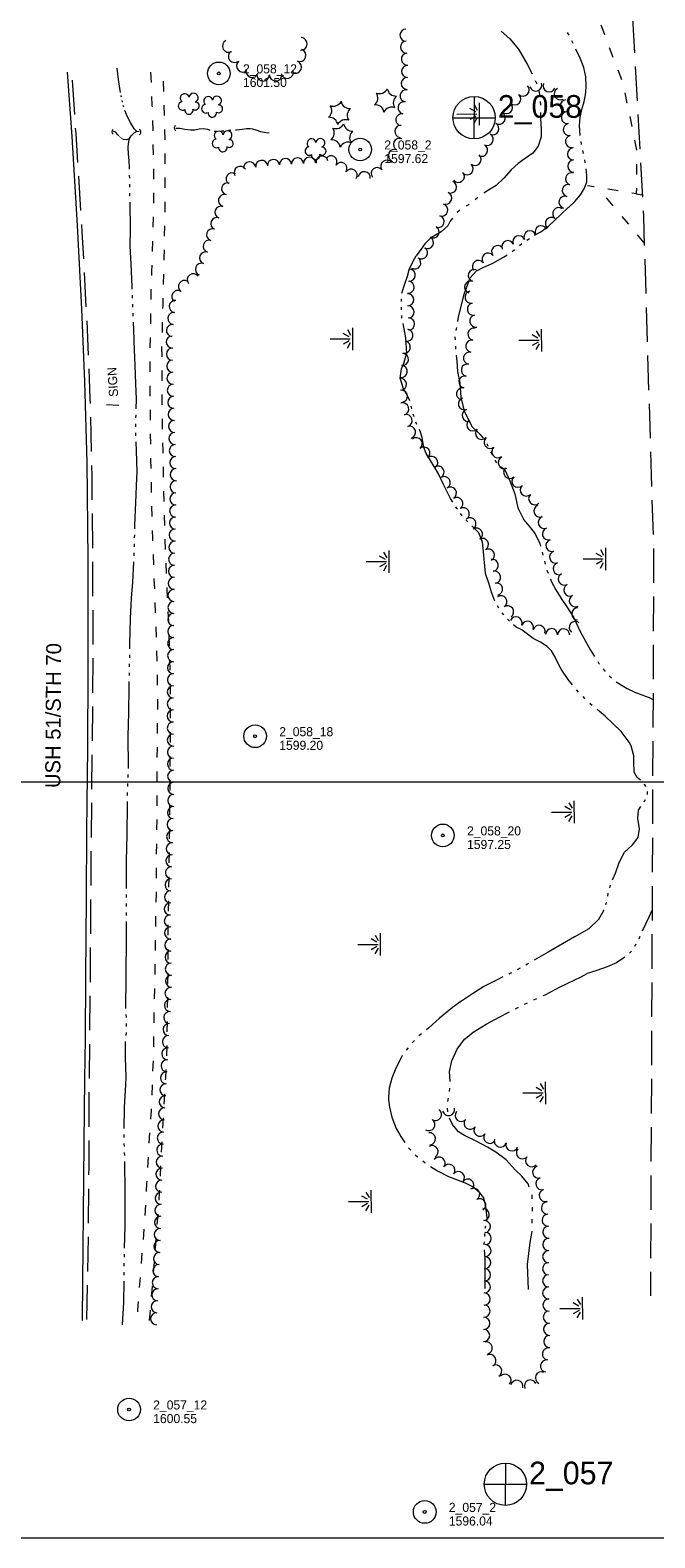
# Model space of a CAD drawing. Header units: feet. Extents: x 387869 to 389926, y 104500 to 106019.
# Tile 2 of 4: x 388586 to 388999, y 104500 to 105497. Entities that reach past the tile are written whole.
import ezdxf
from ezdxf.enums import TextEntityAlignment as Align

# ---------------------------------------------------------------- set-up
doc = ezdxf.new("R2010")
doc.units = ezdxf.units.FT
doc.header["$MEASUREMENT"] = 0
for name, pattern in [('DGN Style 3', [31.899812, 22.78558, -9.114232]), ('DGN Style 5', [15.949906, 6.835674, -9.114232]), ('DGN Style 6', [43.338173, 0.022786, -9.114232, 15.949906, -9.114232, 0.022786, -9.114232])]:
    doc.linetypes.add(name, pattern=pattern)
for name, color, linetype, lineweight in [('E_LAND_Vegetation', 21, 'Continuous', 0), ('E_MAP_GridLines', 251, 'Continuous', 0), ('E_MAP_Limits', 21, 'DGN Style 3', 0), ('E_MAP_PassPoints', 40, 'Continuous', 0), ('E_MISCPROP', 40, 'Continuous', 0), ('E_MISCPROP_Railing', 40, 'Continuous', 0), ('E_PATH_Sidewalk', 73, 'DGN Style 5', 0), ('E_RDWY', 40, 'Continuous', 13), ('E_RDWY_Gravel', 40, 'DGN Style 3', 13), ('E_RDWY_Name', 221, 'Continuous', 0), ('E_WTR', 251, 'DGN Style 6', 0)]:
    doc.layers.add(name, color=color, linetype=linetype, lineweight=lineweight)
doc.styles.add('Style-IGR_FONT_0', font='IGR_FONT_0.shx')

# ---------------------------------------------------------------- blocks, each defined once
blk = doc.blocks.new('PP')
at = {"layer": 'E_MAP_PassPoints', "color": 40, "linetype": 'Continuous', "lineweight": 0}
for radius in [7.5, 0.96]:
    blk.add_circle((0, 0), radius, dxfattribs=at)
blk = doc.blocks.new('PHOTOC')
at = {"layer": 'E_MAP_Limits', "color": 73, "linetype": 'Continuous', "lineweight": 0}
for p, q in [((0.12, 14.06), (0.06, -13.8)), ((-13.79, 0.03), (14.12, 0.01))]:
    blk.add_line(p, q, dxfattribs=at)
blk.add_circle((0.17, 0.03), 14, dxfattribs=at)
blk = doc.blocks.new('CULVRT_1')
at = {"layer": 'E_MISCPROP_Railing', "color": 40, "linetype": 'Continuous', "lineweight": 0}
blk.add_arc((10, 7.5), 12.5, 216.87932, 323.11889, dxfattribs=at)
blk = doc.blocks.new('CULVRT_2')
at = {"layer": 'E_MISCPROP_Railing', "color": 40, "linetype": 'Continuous', "lineweight": 0}
blk.add_arc((10, 7.5), 12.5, 216.88016, 323.11973, dxfattribs=at)
blk = doc.blocks.new('CULVRT_3')
at = {"layer": 'E_MISCPROP_Railing', "color": 40, "linetype": 'Continuous', "lineweight": 0}
blk.add_arc((10, 7.5), 12.5, 216.8789, 323.1184, dxfattribs=at)
blk = doc.blocks.new('MARSH')
at = {"layer": 'E_WTR', "color": 161, "linetype": 'Continuous', "lineweight": 0}
for p, q in [((0.03, 15.02), (0.03, 1.6)), ((-6.13, 3.53), (-2.44, 1.44)), ((-1.34, 2.37), (-3.54, 6.22)), ((1.46, 2.37), (3.66, 6.22)), ((6.25, 3.53), (2.56, 1.44)), ((-7.39, -0.05), (7.4, -0.05))]:
    blk.add_line(p, q, dxfattribs=at)
blk = doc.blocks.new('PINEL')
at = {"layer": 'E_LAND_Vegetation', "color": 93, "linetype": 'Continuous', "lineweight": 0}
for centre, start, end in [((-8.14, 7.32), 275.21125, 0.97616), ((-10.4, -3.39), 335.21125, 60.97616), ((2.26, 10.71), 215.21125, 300.97616), ((10.41, 3.41), 155.21126, 240.97617), ((-2.25, -10.7), 35.21126, 120.97617), ((8.15, -7.3), 95.21126, 180.97617)]:
    blk.add_arc(centre, 5.72, start, end, dxfattribs=at)
blk = doc.blocks.new('TREE')
at = {"layer": 'E_LAND_Vegetation', "color": 93, "linetype": 'Continuous', "lineweight": 0}
for centre, radius, start, end in [((-4.47, 0.2), 2.78, 78.07149, 279.08254), ((-1.47, 4.28), 2.78, 1.39448, 209.16747), ((3.57, 2.42), 2.97, 278.42359, 139.65747), ((-2.01, -4.2), 2.61, 140.77964, 358.71225), ((3.46, -3.43), 2.97, 196.07441, 79.04768)]:
    blk.add_arc(centre, radius, start, end, dxfattribs=at)
blk = doc.blocks.new('SIGN')
at = {"layer": 'E_MISCPROP', "color": 20, "linetype": 'Continuous', "lineweight": 0, "style": 'Style-IGR_FONT_0'}
blk.add_text('SIGN', height=6, rotation=359.99993, dxfattribs=at).set_placement((-9.61, -0.01), align=Align.MIDDLE_LEFT)

msp = doc.modelspace()

# ---------------------------------------------------------------- linework, layer by layer
at = {"layer": 'E_LAND_Vegetation', "color": 93, "linetype": 'Continuous', "lineweight": 0}
for centre, radius, start, end in [((388834.49, 105493.86), 3.99, 89.95822, 269.9429), ((388717.23, 105486.69), 4.16, 118.22209, 298.20677), ((388764.97, 105488.09), 4.16, 266.81156, 86.79624), ((388834.83, 105486.05), 3.99, 94.11949, 274.10416), ((388721.09, 105479.9), 4.16, 130.98844, 310.97312), ((388726.54, 105473.62), 4.16, 130.98844, 310.97312), ((388761.13, 105472.79), 4.16, 248.91926, 68.90394), ((388764.12, 105480.56), 4.16, 248.91926, 68.90394), ((388835.4, 105478.09), 3.99, 94.11949, 274.10416), ((388732.76, 105470.08), 4.16, 161.63399, 341.61866), ((388739.94, 105467.66), 4.16, 180.93827, 0.92295), ((388748.26, 105467.79), 4.16, 180.93827, 0.92295), ((388755.89, 105469.44), 4.16, 193.90391, 13.88859), ((388835.34, 105461.94), 3.99, 88.40773, 268.39241), ((388835.56, 105469.91), 3.99, 88.40773, 268.39241), ((388834.55, 105453.71), 3.99, 79.89205, 259.87673), ((388912.02, 105457.59), 4.02, 226.16711, 46.15179), ((388920.3, 105460.96), 4.02, 198.50026, 18.48494), ((388929.28, 105460.4), 4.02, 157.55643, 337.54111), ((388936.58, 105455.1), 4.02, 118.68596, 298.67064), ((388833.14, 105445.86), 3.99, 79.89205, 259.87673), ((388900.89, 105446.01), 4.02, 226.16711, 46.15179), ((388906.46, 105451.8), 4.02, 226.16711, 46.15179), ((388940.63, 105447.18), 4.02, 94.11984, 274.10452), ((388831.74, 105438), 3.99, 79.89205, 259.87673), ((388891.98, 105432), 4.02, 242.36037, 62.34505), ((388896.12, 105439.02), 4.02, 239.1264, 59.11108), ((388941.26, 105439.37), 4.02, 99.19603, 279.1807), ((388942.54, 105431.44), 4.02, 99.19603, 279.1807), ((388830.13, 105421.61), 3.99, 65.41329, 245.39797), ((388831.03, 105430.24), 3.99, 84.98763, 264.97231), ((388888.25, 105424.89), 4.02, 242.36037, 62.34505), ((388943.94, 105423.6), 4.02, 100.91116, 280.89584), ((388826.81, 105414.36), 3.99, 65.41329, 245.39797), ((388884.53, 105417.77), 4.02, 242.36037, 62.34505), ((388945.34, 105415.35), 4.02, 91.45461, 271.43929), ((388724.76, 105403.18), 3.99, 30.6819, 210.66658), ((388731.08, 105406.16), 3.99, 6.9109, 186.89558), ((388739, 105407.12), 3.99, 6.9109, 186.89558), ((388746.85, 105407.74), 3.99, 4.11876, 184.10344), ((388754.81, 105408.31), 3.99, 4.11876, 184.10344), ((388762.74, 105408.82), 3.99, 3.23849, 183.22317), ((388770.71, 105409.27), 3.99, 3.23849, 183.22317), ((388778.88, 105410.02), 3.99, 9.82789, 189.81256), ((388784.9, 105410.15), 3.99, 326.24448, 146.22916), ((388791.53, 105405.72), 3.99, 326.24448, 146.22916), ((388798.16, 105401.29), 3.99, 326.24448, 146.22916), ((388815.43, 105402.34), 3.99, 37.52788, 217.51256), ((388821.76, 105407.2), 3.99, 37.52788, 217.51256), ((388874.95, 105405.58), 4.02, 229.11637, 49.10105), ((388880.2, 105411.65), 4.02, 229.11637, 49.10105), ((388945.54, 105407.32), 4.02, 91.45461, 271.43929), ((388716.47, 105392.25), 3.99, 74.41116, 254.39583), ((388719.42, 105398.81), 3.99, 55.82749, 235.81217), ((388806.87, 105399.65), 3.99, 352.52788, 172.51256), ((388863.91, 105393.46), 4.02, 247.04881, 67.03349), ((388869.09, 105400.54), 4.02, 220.72529, 40.70997), ((388941.92, 105391.14), 4.02, 74.2457, 254.23038), ((388944.1, 105398.87), 4.02, 74.2457, 254.23038), ((388714.32, 105384.56), 3.99, 74.41116, 254.39583), ((388860.78, 105386.07), 4.02, 247.04881, 67.03349), ((388939.73, 105383.41), 4.02, 74.2457, 254.23038), ((388712.05, 105376.72), 3.99, 69.27756, 249.26224), ((388858.15, 105378.27), 4.02, 252.66944, 72.65412), ((388935.53, 105375.83), 4.02, 53.61613, 233.60081), ((388706.49, 105361.94), 3.99, 73.68488, 253.66956), ((388709.23, 105369.26), 3.99, 69.27756, 249.26224), ((388852.48, 105363.75), 4.02, 241.58427, 61.56895), ((388855.75, 105370.6), 4.02, 252.66944, 72.65412), ((388923.89, 105363.83), 4.02, 24.55271, 204.53738), ((388930.77, 105369.37), 4.02, 53.61613, 233.60081), ((388704.25, 105354.28), 3.99, 73.68488, 253.66956), ((388848.65, 105356.69), 4.02, 241.58427, 61.56895), ((388901.85, 105354.01), 4.02, 23.55945, 203.54413), ((388909.21, 105357.22), 4.02, 23.55945, 203.54413), ((388916.59, 105360.49), 4.02, 24.55271, 204.53738), ((388701.86, 105346.52), 3.99, 69.67759, 249.66227), ((388840.26, 105343.24), 4.02, 236.49321, 56.47789), ((388844.69, 105349.93), 4.02, 236.49321, 56.47789), ((388888.8, 105345.8), 4.02, 37.80995, 217.79463), ((388895.14, 105350.73), 4.02, 37.80995, 217.79463), ((388693.68, 105332.06), 3.99, 37.08487, 217.06954), ((388699.09, 105339.04), 3.99, 69.67759, 249.66227), ((388836.67, 105335.17), 4.02, 264.29984, 84.28451), ((388879.73, 105334.94), 4.02, 72.14237, 252.12705), ((388882.45, 105340.88), 4.02, 37.80995, 217.79463), ((388687.85, 105327.7), 3.99, 56.37249, 236.35716), ((388835.87, 105327.17), 4.02, 264.29984, 84.28451), ((388877.26, 105327.29), 4.02, 72.14237, 252.12705), ((388681.75, 105314.46), 3.99, 83.45944, 263.44411), ((388683.43, 105321.06), 3.99, 56.37249, 236.35716), ((388835.64, 105318.88), 4.02, 271.97005, 91.95473), ((388877.49, 105320.54), 4.02, 101.07364, 281.05832), ((388879.05, 105312.68), 4.02, 101.42114, 281.40582), ((388680.84, 105306.53), 3.99, 83.45944, 263.44411), ((388835.91, 105310.86), 4.02, 271.97005, 91.95473), ((388836.19, 105302.83), 4.02, 271.97005, 91.95473), ((388880.63, 105304.81), 4.02, 101.42114, 281.40582), ((388679.93, 105298.6), 3.99, 83.45944, 263.44411), ((388834.99, 105295.42), 4.02, 258.50784, 78.49252), ((388879.46, 105296.11), 4.02, 79.68285, 259.66753), ((388679.81, 105290.92), 3.99, 91.15776, 271.14243), ((388679.97, 105282.94), 3.99, 91.15776, 271.14243), ((388833.39, 105287.56), 4.02, 258.50784, 78.49252), ((388878.02, 105288.21), 4.02, 79.68285, 259.66753), ((388680.13, 105274.97), 3.99, 91.15776, 271.14243), ((388831.35, 105271.42), 4.02, 264.65632, 84.641), ((388832.1, 105279.41), 4.02, 264.65632, 84.641), ((388875.09, 105272.39), 4.02, 78.67321, 258.65789), ((388876.58, 105280.31), 4.02, 79.68285, 259.66753), ((388680.29, 105266.99), 3.99, 91.15776, 271.14243), ((388830.79, 105263.04), 4.02, 275.04318, 95.02786), ((388873.51, 105264.51), 4.02, 78.67321, 258.65789), ((388680.53, 105259.04), 3.99, 91.91634, 271.90101), ((388831.49, 105255.04), 4.02, 275.04318, 95.02786), ((388871.93, 105256.64), 4.02, 78.67321, 258.65789), ((388680.8, 105251.07), 3.99, 91.91634, 271.90101), ((388681.06, 105243.09), 3.99, 91.91634, 271.90101), ((388832.3, 105246.64), 4.02, 286.34342, 106.3281), ((388873.14, 105250.05), 4.02, 108.94415, 288.92883), ((388875.74, 105242.46), 4.02, 108.94415, 288.92883), ((388681.33, 105235.12), 3.99, 91.91634, 271.90101), ((388834.56, 105238.93), 4.02, 286.34342, 106.3281), ((388878.74, 105236.23), 4.02, 135.12929, 315.11397), ((388681.59, 105227.14), 3.99, 91.91634, 271.90101), ((388836.82, 105231.23), 4.02, 286.34342, 106.3281), ((388841.25, 105223.66), 4.02, 309.49914, 129.48381), ((388884.43, 105230.56), 4.02, 135.12929, 315.11397), ((388890.13, 105224.61), 4.02, 129.10881, 309.09349), ((388681.86, 105219.17), 3.99, 91.91634, 271.90101), ((388846.36, 105217.46), 4.02, 309.49914, 129.48381), ((388895.2, 105218.38), 4.02, 129.10881, 309.09349), ((388682.12, 105211.2), 3.99, 91.91634, 271.90101), ((388682.39, 105203.22), 3.99, 91.91634, 271.90101), ((388851.46, 105211.26), 4.02, 309.49914, 129.48381), ((388855.73, 105204.88), 4.02, 300.42073, 120.40541), ((388899.58, 105211.09), 4.02, 114.49485, 294.47953), ((388903.14, 105204.74), 4.02, 132.77734, 312.76202), ((388682.35, 105195.14), 3.99, 88.88617, 268.87085), ((388859.8, 105197.96), 4.02, 300.42073, 120.40541), ((388908.6, 105198.85), 4.02, 132.77734, 312.76202), ((388914.11, 105193.07), 4.02, 133.92541, 313.91009), ((388682.19, 105187.16), 3.99, 88.88617, 268.87085), ((388863.86, 105191.03), 4.02, 300.42073, 120.40541), ((388868.07, 105184.09), 4.02, 302.95521, 122.93989), ((388919.68, 105187.28), 4.02, 133.92541, 313.91009), ((388682.04, 105179.18), 3.99, 88.88617, 268.87085), ((388872.44, 105177.35), 4.02, 302.95521, 122.93989), ((388923.19, 105179.19), 4.02, 110.158, 290.14268), ((388681.73, 105163.23), 3.99, 88.88617, 268.87085), ((388681.88, 105171.2), 3.99, 88.88617, 268.87085), ((388876.81, 105170.61), 4.02, 302.95521, 122.93989), ((388881.18, 105163.87), 4.02, 302.95521, 122.93989), ((388925.95, 105171.65), 4.02, 110.158, 290.14268), ((388928.73, 105164.01), 4.02, 107.42806, 287.41273), ((388681.57, 105155.25), 3.99, 88.88617, 268.87085), ((388885.09, 105157.02), 4.02, 299.23257, 119.21725), ((388931.13, 105156.34), 4.02, 107.42806, 287.41273), ((388681.41, 105147.27), 3.99, 88.88617, 268.87085), ((388889.01, 105150.01), 4.02, 299.23257, 119.21725), ((388891.57, 105143.24), 4.02, 280.38811, 100.37279), ((388933.54, 105148.68), 4.02, 107.42806, 287.41273), ((388681.26, 105139.3), 3.99, 88.88617, 268.87085), ((388893.01, 105135.34), 4.02, 280.38811, 100.37279), ((388935.94, 105141.02), 4.02, 107.42806, 287.41273), ((388939.24, 105134.11), 4.02, 117.15998, 297.14465), ((388680.98, 105123.37), 3.99, 89.60469, 269.58936), ((388681.1, 105131.32), 3.99, 88.88617, 268.87085), ((388894.46, 105127.44), 4.02, 280.38811, 100.37279), ((388942.9, 105126.96), 4.02, 117.15998, 297.14465), ((388680.92, 105115.39), 3.99, 89.60469, 269.58936), ((388897.28, 105119.17), 4.02, 304.07525, 124.05993), ((388901.78, 105112.52), 4.02, 304.07525, 124.05993), ((388946.57, 105119.82), 4.02, 117.15998, 297.14465), ((388680.87, 105107.41), 3.99, 89.60469, 269.58936), ((388907.33, 105105.18), 4.02, 338.70836, 158.69304), ((388914.81, 105102.27), 4.02, 338.70836, 158.69304), ((388946.5, 105102.18), 4.02, 50.6709, 230.65558), ((388948.15, 105111.13), 4.02, 88.54656, 268.53124), ((388680.81, 105099.43), 3.99, 89.60469, 269.58936), ((388922.52, 105099.57), 4.02, 342.57922, 162.5639), ((388930.81, 105097.35), 4.02, 358.67556, 178.66024), ((388938.84, 105097.17), 4.02, 358.67556, 178.66024), ((388680.7, 105083.48), 3.99, 89.60469, 269.58936), ((388680.75, 105091.45), 3.99, 89.60469, 269.58936), ((388680.64, 105075.5), 3.99, 89.60469, 269.58936), ((388680.59, 105067.52), 3.99, 89.60469, 269.58936), ((388680.53, 105059.54), 3.99, 89.60469, 269.58936), ((388680.42, 105043.58), 3.99, 89.60469, 269.58936), ((388680.47, 105051.56), 3.99, 89.60469, 269.58936), ((388680.47, 105035.64), 3.99, 90.49055, 270.47523), ((388680.54, 105027.66), 3.99, 90.49055, 270.47523), ((388680.61, 105019.68), 3.99, 90.49055, 270.47523), ((388680.67, 105011.7), 3.99, 90.49055, 270.47523), ((388680.74, 105003.73), 3.99, 90.49055, 270.47523), ((388680.81, 104995.75), 3.99, 90.49055, 270.47523), ((388680.88, 104987.77), 3.99, 90.49055, 270.47523), ((388680.65, 104979.71), 3.99, 88.04174, 268.02642), ((388680.1, 104963.76), 3.99, 88.04174, 268.02642), ((388680.37, 104971.73), 3.99, 88.04174, 268.02642), ((388679.83, 104955.78), 3.99, 88.04174, 268.02642), ((388679.55, 104947.81), 3.99, 88.04174, 268.02642), ((388679.28, 104939.84), 3.99, 88.04174, 268.02642), ((388678.73, 104923.89), 3.99, 88.04174, 268.02642), ((388679.01, 104931.86), 3.99, 88.04174, 268.02642), ((388678.46, 104915.91), 3.99, 88.04174, 268.02642), ((388678.53, 104908.05), 3.99, 91.15716, 271.14183), ((388678.69, 104900.07), 3.99, 91.15716, 271.14183), ((388678.85, 104892.1), 3.99, 91.15716, 271.14183), ((388679.01, 104884.12), 3.99, 91.15716, 271.14183), ((388679.17, 104876.14), 3.99, 91.15716, 271.14183), ((388679.33, 104868.17), 3.99, 91.15716, 271.14183), ((388678.99, 104860.04), 3.99, 86.89431, 266.87899), ((388678.13, 104844.11), 3.99, 86.89431, 266.87899), ((388678.56, 104852.08), 3.99, 86.89431, 266.87899), ((388677.69, 104836.14), 3.99, 86.89431, 266.87899), ((388677.26, 104828.18), 3.99, 86.89431, 266.87899), ((388676.83, 104820.21), 3.99, 86.89431, 266.87899), ((388675.97, 104804.28), 3.99, 87.06391, 267.04859), ((388676.39, 104812.24), 3.99, 86.89431, 266.87899), ((388675.56, 104796.31), 3.99, 87.06391, 267.04859), ((388675.15, 104788.35), 3.99, 87.06391, 267.04859), ((388674.74, 104780.38), 3.99, 87.06391, 267.04859), ((388853.96, 104779.95), 4.01, 236.54987, 56.53455), ((388862.63, 104783.27), 4.01, 194.42151, 14.40619), ((388870.99, 104779.31), 4.01, 139.12145, 319.10613), ((388673.92, 104764.44), 3.99, 87.06391, 267.04859), ((388674.33, 104772.41), 3.99, 87.06391, 267.04859), ((388849.54, 104773.27), 4.01, 236.54987, 56.53455), ((388849.97, 104763.94), 4.01, 276.3601, 96.34478), ((388876.94, 104774.22), 4.01, 144.31119, 324.29587), ((388883.45, 104769.55), 4.01, 144.31119, 324.29587), ((388889.96, 104764.87), 4.01, 144.31119, 324.29587), ((388673.51, 104756.47), 3.99, 87.06391, 267.04859), ((388851.79, 104755.42), 4.01, 298.42574, 118.41042), ((388896.94, 104762.46), 4.01, 161.28536, 341.27004), ((388904.53, 104759.89), 4.01, 161.28536, 341.27004), ((388911.54, 104754.68), 4.01, 139.11787, 319.10255), ((388673.2, 104748.55), 3.99, 88.36183, 268.34651), ((388856.41, 104747.86), 4.01, 323.51807, 143.50275), ((388862.86, 104743.1), 4.01, 323.51807, 143.50275), ((388917.6, 104749.43), 4.01, 139.11787, 319.10255), ((388672.97, 104740.57), 3.99, 88.36183, 268.34651), ((388869.17, 104738.27), 4.01, 321.60805, 141.59273), ((388875.45, 104733.29), 4.01, 321.60805, 141.59273), ((388922.28, 104741.88), 4.01, 105.80975, 285.79442), ((388924.46, 104734.17), 4.01, 105.80975, 285.79442), ((388672.51, 104724.62), 3.99, 88.36183, 268.34651), ((388672.74, 104732.6), 3.99, 88.36183, 268.34651), ((388879.29, 104727.25), 4.01, 299.96396, 119.94863), ((388926.64, 104726.45), 4.01, 105.80975, 285.79442), ((388672.28, 104716.65), 3.99, 88.36183, 268.34651), ((388883.3, 104720.3), 4.01, 299.96396, 119.94863), ((388885.64, 104713.79), 4.01, 274.97117, 94.95584), ((388928.06, 104718.15), 4.01, 93.38344, 273.36811), ((388672.05, 104708.67), 3.99, 88.36183, 268.34651), ((388886.33, 104705.8), 4.01, 274.97117, 94.95584), ((388928.53, 104710.15), 4.01, 93.38344, 273.36811), ((388671.83, 104700.7), 3.99, 88.36183, 268.34651), ((388886.91, 104698.03), 4.01, 268.92541, 88.91009), ((388929, 104702.14), 4.01, 93.38344, 273.36811), ((388929, 104693.98), 4.01, 89.35459, 269.33927), ((388671.37, 104684.75), 3.99, 88.36183, 268.34651), ((388671.6, 104692.72), 3.99, 88.36183, 268.34651), ((388886.75, 104690.02), 4.01, 268.92541, 88.91009), ((388928.91, 104685.97), 4.01, 89.35459, 269.33927), ((388670.99, 104676.74), 3.99, 87.29643, 267.28111), ((388886.47, 104673.98), 4.01, 269.14861, 89.13329), ((388886.6, 104682), 4.01, 268.92541, 88.91009), ((388928.87, 104677.98), 4.01, 90.25364, 270.23832), ((388670.61, 104668.77), 3.99, 87.29643, 267.28111), ((388886.35, 104665.96), 4.01, 269.14861, 89.13329), ((388928.9, 104669.97), 4.01, 90.25364, 270.23832), ((388670.24, 104660.8), 3.99, 87.29643, 267.28111), ((388886.23, 104657.95), 4.01, 269.14861, 89.13329), ((388928.94, 104661.95), 4.01, 90.25364, 270.23832), ((388929.13, 104653.99), 4.01, 91.62928, 271.61396), ((388669.48, 104644.86), 3.99, 87.29643, 267.28111), ((388669.86, 104652.83), 3.99, 87.29643, 267.28111), ((388886.11, 104649.93), 4.01, 269.14861, 89.13329), ((388929.34, 104645.95), 4.01, 91.06594, 271.05061), ((388885.87, 104633.9), 4.01, 269.14861, 89.13329), ((388885.99, 104641.92), 4.01, 269.14861, 89.13329), ((388929.49, 104637.94), 4.01, 91.06594, 271.05061), ((388887.66, 104625.59), 4.01, 282.70493, 102.68961), ((388929.64, 104629.93), 4.01, 91.06594, 271.05061), ((388890, 104617.34), 4.01, 299.39583, 119.38051), ((388927.47, 104613.7), 4.01, 80.8796, 260.86428), ((388928.74, 104621.61), 4.01, 80.8796, 260.86428), ((388893.94, 104610.35), 4.01, 299.39583, 119.38051), ((388900.04, 104604.21), 4.01, 319.11984, 139.10452), ((388924.11, 104605.82), 4.01, 65.37668, 245.36136), ((388907.88, 104600.24), 4.01, 346.76643, 166.7511), ((388916.84, 104600.4), 4.01, 24.25336, 204.23804)]:
    msp.add_arc(centre, radius, start, end, dxfattribs=at)
at = {"layer": 'E_MAP_GridLines', "color": 161, "linetype": 'Continuous', "lineweight": 0}
for p, q in [((388000, 105000), (389500, 105000)), ((388000, 104500), (389500, 104500))]:
    msp.add_line(p, q, dxfattribs=at)
at = {"layer": 'E_MAP_Limits', "color": 73, "linetype": 'DGN Style 3', "lineweight": 0, "flags": 128}
msp.add_lwpolyline([(388984.39, 105505.03), (388991.61, 105374.06), (388998.37, 105150.48), (388996.22, 104660.02)], dxfattribs=at)
at = {"layer": 'E_MISCPROP', "color": 20, "linetype": 'Continuous', "lineweight": 0}
msp.add_line((388636.34, 105249.55), (388644.52, 105249.11), dxfattribs=at)
at = {"layer": 'E_PATH_Sidewalk', "color": 51, "linetype": 'DGN Style 5', "lineweight": 0, "flags": 128}
for points in [[(388963.39, 105500.74), (388978.2, 105461.33), (388987.13, 105418.08), (388986.9, 105388.96), (388954.67, 105394.24)], [(388665.47, 105469.35), (388666.38, 105447.56), (388666.96, 105428.04), (388667.31, 105406.57), (388667.38, 105380.94), (388666.85, 105362.62), (388666.09, 105337.7), (388665.58, 105320.86), (388665.36, 105304.99), (388664.96, 105282.07), (388665.02, 105262.35), (388665.17, 105240.79), (388665.46, 105213.28), (388666.04, 105186.41), (388666.69, 105161.35), (388667.73, 105134.31), (388668.71, 105109.23), (388669.36, 105090.5), (388669.85, 105073.98), (388670.03, 105051.39), (388669.74, 105028.65), (388669.68, 105005.96), (388669.61, 104978.43), (388669.23, 104949.92), (388669.11, 104925.84), (388668.55, 104897.61), (388668.27, 104872.9), (388667.71, 104847.54), (388667.25, 104820.23), (388666.59, 104801.94), (388665.81, 104782.61), (388664.23, 104759.4), (388662.81, 104734.57), (388661.25, 104706.51), (388658.73, 104675.31), (388656.8, 104650.6), (388656.09, 104642.63)], [(388664.72, 104643.75), (388666.47, 104663.62), (388668.48, 104687.06), (388671.42, 104728.57), (388672.63, 104754.01), (388675.52, 104804.06), (388676.43, 104826.31), (388676.73, 104850.12), (388677.08, 104878.42), (388677.21, 104908.09), (388678.01, 104954.09), (388678.43, 104998), (388678.6, 105030.48), (388678.55, 105064.33), (388677.78, 105098.5), (388676.5, 105127.79), (388675.36, 105153.26), (388674.38, 105185.28), (388673.7, 105219.38), (388673.13, 105253.52), (388673.01, 105287.87), (388673.73, 105314.87), (388674.47, 105346.44), (388675.22, 105382.24), (388675.2, 105410.59), (388674.97, 105432.6), (388674.3, 105456.14), (388673.67, 105470.06)], [(388992.14, 105356.59), (388961.39, 105393.14)], [(388986.9, 105388.96), (388990.83, 105388.3)]]:
    msp.add_lwpolyline(points, dxfattribs=at)
at = {"layer": 'E_RDWY', "color": 21, "linetype": 'Continuous', "lineweight": 13, "flags": 128}
msp.add_lwpolyline([(388610.34, 105469.36), (388613.28, 105426.94), (388616.92, 105368.07), (388619.66, 105312.88), (388621.75, 105264.52), (388623.28, 105211.33), (388623.95, 105146.9), (388624.01, 105073.99), (388623.66, 105022.48), (388623.17, 104967.53), (388622.84, 104923.17), (388622.41, 104871.11), (388622.1, 104830.06), (388621.82, 104803.5), (388621.37, 104760.73), (388620.9, 104714.55), (388620.45, 104669.49), (388620.09, 104643.8)], dxfattribs=at)
at = {"layer": 'E_RDWY_Gravel', "color": 21, "linetype": 'DGN Style 3', "lineweight": 13, "flags": 128}
msp.add_lwpolyline([(388623.34, 104644.32), (388624.22, 104687.6), (388624.75, 104744.95), (388624.96, 104805.22), (388625.67, 104874.12), (388626.16, 104943.12), (388626.56, 104993.95), (388627.32, 105056.92), (388627.48, 105095.66), (388627.18, 105154.08), (388626.78, 105202.76), (388625.59, 105253.53), (388623.36, 105305.99), (388620.23, 105363.72), (388616.13, 105428.91), (388613.37, 105469.52)], dxfattribs=at)
at = {"layer": 'E_WTR', "color": 161, "linetype": 'Continuous', "lineweight": 0, "flags": 128}
for points in [[(388897.49, 105496.57), (388903.15, 105491.45), (388909.01, 105484.66), (388914.78, 105474.8), (388917.94, 105468.33)], [(388942.41, 105493.8), (388941.4, 105495.57)], [(388945.2, 105488.39), (388944.34, 105490.23)], [(388953.46, 105456.51), (388953.63, 105460.34), (388953.59, 105466.24), (388952.22, 105472.58), (388949.7, 105478.77), (388946.91, 105484.7)], [(388645.57, 105456.08), (388644.84, 105460.27), (388644.22, 105464.6), (388643.42, 105472.14)], [(388920.08, 105463.96), (388921.15, 105461.78)], [(388922.43, 105457.14), (388922.84, 105454.75)], [(388949.7, 105427.5), (388949.38, 105434.1), (388949.84, 105439.51), (388950.76, 105444.79), (388952.31, 105449.96), (388953.37, 105454.41), (388953.46, 105456.51)], [(388646.17, 105452.78), (388646, 105453.64), (388645.96, 105453.88)], [(388646.85, 105449.5), (388646.62, 105450.6)], [(388647.69, 105446.27), (388647.37, 105447.34)], [(388923.32, 105449.92), (388923.44, 105447.5)], [(388656.33, 105430.19), (388654.68, 105432.04), (388652.16, 105436.02), (388650.1, 105439.93), (388648.35, 105444.15)], [(388923.49, 105442.64), (388923.5, 105438.84), (388923.92, 105431.97), (388923.91, 105426.68), (388922.06, 105420.41), (388918.49, 105415.78), (388913.43, 105412.42), (388912.79, 105411.95)], [(388644.37, 105427.29), (388643.79, 105427.87), (388642.43, 105429.44), (388641.72, 105429.86), (388640.76, 105430.15)], [(388645.08, 105426.62), (388644.85, 105426.8), (388644.83, 105426.83)], [(388645.83, 105425.99), (388645.58, 105426.2)], [(388646.63, 105425.44), (388646.33, 105425.59)], [(388651.65, 105425.54), (388649.85, 105424.66), (388647.59, 105424.97), (388647.21, 105425.16)], [(388651.58, 105405.27), (388651.57, 105406.47), (388651.32, 105410.77), (388650.87, 105415.47), (388650.69, 105419.52), (388650.8, 105422.34), (388651.61, 105425.47), (388652.67, 105427.37), (388654.62, 105429.22), (388656.22, 105430.17), (388657.86, 105430.5)], [(388682.29, 105432.41), (388684.84, 105432.44), (388688.22, 105431.79), (388691.85, 105431.17), (388694.86, 105431.33), (388697.73, 105431.9), (388700.52, 105432.26), (388703.16, 105431.67), (388704.61, 105431.16)], [(388707.65, 105430.45), (388708.25, 105430.37), (388709.2, 105430.4)], [(388712.33, 105430.52), (388713.88, 105430.66)], [(388717, 105430.98), (388718.55, 105431.15)], [(388721.67, 105431.31), (388722.44, 105431.34), (388726.11, 105431.71), (388728.9, 105432.06), (388731.33, 105432.24), (388733.01, 105432.05), (388735.14, 105431.37), (388738.19, 105430.23), (388742.04, 105429.52), (388743.88, 105429.19)], [(388950.69, 105421.49), (388950.36, 105423.49)], [(388951.92, 105415.52), (388951.5, 105417.51)], [(388912.79, 105411.95), (388908.7, 105408.94), (388904.09, 105404.77), (388899.19, 105399.28), (388894.09, 105394.54), (388889.18, 105391.35), (388885.96, 105389.41)], [(388942.28, 105380.19), (388946.31, 105383.95), (388949.99, 105388.36), (388952.58, 105392.76), (388954.21, 105396.87), (388954.13, 105401.08), (388953.71, 105405.53)], [(388953.15, 105409.55), (388952.74, 105411.54)], [(388651.63, 105399.32), (388651.61, 105401.3)], [(388651.71, 105393.37), (388651.67, 105395.35)], [(388651.82, 105387.42), (388651.78, 105389.4)], [(388882.1, 105386.48), (388880.57, 105385.21), (388880.22, 105384.95)], [(388652.05, 105354.69), (388652.09, 105365.23), (388651.88, 105383.45)], [(388870.15, 105378.22), (388868.4, 105376.53)], [(388876.35, 105382.01), (388875.77, 105381.57), (388874.28, 105380.73)], [(388919.61, 105361.54), (388923.67, 105363.92), (388928.7, 105367.58), (388932.72, 105371.39), (388937.18, 105375.47), (388941.86, 105379.8), (388942.28, 105380.19)], [(388865.21, 105372.91), (388863.81, 105370.81), (388862.11, 105367.78), (388857.8, 105363.71), (388854.12, 105361.53), (388850.65, 105359.67), (388846.93, 105355.95), (388844.22, 105352.07), (388841.13, 105348.01)], [(388909.51, 105354.76), (388911.07, 105356.05)], [(388914.41, 105358.36), (388916.14, 105359.43)], [(388653.39, 105325.96), (388653.34, 105327.54), (388652.73, 105342.64), (388652.05, 105354.25), (388652.05, 105354.69)], [(388831.73, 105323.21), (388833.72, 105329.53), (388835.43, 105334.56), (388836.9, 105339.66), (388840.4, 105346.5), (388841.13, 105348.01)], [(388876.72, 105333.16), (388881.21, 105337.93), (388885.56, 105340.24), (388891.95, 105343.15), (388899.12, 105346.97), (388901.47, 105348.56)], [(388904.8, 105350.89), (388906.37, 105352.18)], [(388876.72, 105333.16), (388872.66, 105322.28), (388869.05, 105307.53), (388868.55, 105304.57)], [(388653.57, 105320.01), (388653.51, 105321.99)], [(388653.76, 105314.06), (388653.73, 105314.92), (388653.69, 105316.04)], [(388831.55, 105317.72), (388831.57, 105319.55)], [(388653.98, 105308.12), (388653.91, 105310.1)], [(388831.59, 105312.22), (388831.52, 105313.19), (388831.52, 105314.05)], [(388831.83, 105306.72), (388831.77, 105308.55)], [(388655.3, 105275.41), (388654.89, 105285.75), (388654.32, 105298.77), (388654.12, 105304.15)], [(388832.99, 105277), (388833.55, 105278.44), (388835.02, 105283.61), (388834.29, 105293.76), (388832.71, 105303.15)], [(388867.86, 105300.52), (388867.52, 105298.49)], [(388866.91, 105294.44), (388867.03, 105292.38)], [(388867.25, 105288.28), (388867.36, 105286.23)], [(388655.97, 105246.67), (388656.15, 105253.05), (388655.77, 105263.28), (388655.3, 105275.41)], [(388837.02, 105252.06), (388835.38, 105255.25), (388832.88, 105260.06), (388830.69, 105267.11), (388831.55, 105273.31), (388832.99, 105277)], [(388867.76, 105282.14), (388868.17, 105278.17), (388868.58, 105271.37), (388870.04, 105263.88), (388870.89, 105254.2), (388871.26, 105252.6)], [(388838.34, 105246.73), (388837.94, 105248.52)], [(388871.26, 105252.6), (388872.98, 105245.3), (388878.26, 105234.87), (388883.29, 105230.01), (388885.67, 105227.29)], [(388655.63, 105234.77), (388655.69, 105236.75)], [(388655.8, 105240.72), (388655.85, 105242.7)], [(388839.81, 105241.43), (388839.31, 105243.19)], [(388841.77, 105236.31), (388840.94, 105237.94)], [(388655.79, 105228.82), (388655.73, 105230.8)], [(388853.08, 105208.59), (388850.63, 105212.63), (388847.93, 105217.19), (388846.19, 105221.06), (388845.17, 105227.81), (388843.95, 105232.02), (388843.43, 105233.03)], [(388656.13, 105196.11), (388656.52, 105205.14), (388656.1, 105218.91), (388655.91, 105224.86)], [(388887.93, 105223.91), (388888.76, 105222.03)], [(388890.46, 105218.29), (388891.43, 105216.48)], [(388865.45, 105185.06), (388863.96, 105187.36), (388859.55, 105196.32), (388856.03, 105203.74), (388853.08, 105208.59)], [(388893.37, 105212.86), (388894.34, 105211.04)], [(388897.48, 105208.4), (388899.86, 105206.43), (388903.3, 105199.16), (388906.45, 105190.49), (388908.56, 105181.29)], [(388655.06, 105167.37), (388655.12, 105169.6), (388655.85, 105189.79), (388656.13, 105196.11)], [(388868.47, 105180.45), (388868.18, 105180.84), (388867.44, 105181.98)], [(388871.75, 105176.03), (388870.66, 105177.51)], [(388908.56, 105181.29), (388908.58, 105181.21), (388912.44, 105173.35), (388916.81, 105168.07), (388920.08, 105164.16), (388923.15, 105157.71), (388923.61, 105155.9)], [(388875.44, 105171.97), (388874.11, 105173.24)], [(388886.38, 105145.19), (388886.16, 105147.31), (388885.81, 105152.19), (388885.2, 105158.51), (388882.62, 105164.62), (388879.04, 105168.5), (388878.08, 105169.42)], [(388654.73, 105155.47), (388654.78, 105157.45)], [(388654.89, 105161.42), (388654.95, 105163.4)], [(388654.55, 105149.52), (388654.59, 105150.2), (388654.62, 105151.5)], [(388924.62, 105151.92), (388925.12, 105149.93)], [(388926.16, 105145.95), (388926.68, 105143.96)], [(388652.64, 105116.85), (388652.84, 105121.71), (388653.71, 105131.92), (388654.36, 105145.56)], [(388893.19, 105119.59), (388891.23, 105124.89), (388889.22, 105131.42), (388887.15, 105137.87), (388886.38, 105145.19)], [(388927.71, 105139.99), (388927.73, 105139.94), (388928.48, 105138.08)], [(388930.04, 105134.27), (388930.61, 105132.86), (388933.57, 105126.94), (388937.12, 105121.28), (388940.88, 105115.88), (388945.45, 105108.85)], [(388651.76, 105088.11), (388651.81, 105091.08), (388652.29, 105108.24), (388652.64, 105116.85)], [(388895.92, 105114.81), (388894.97, 105116.39)], [(388899.21, 105110.42), (388898.03, 105111.83)], [(388902.9, 105106.34), (388901.63, 105107.66)], [(388945.45, 105108.85), (388949.99, 105099.05), (388956.68, 105087.18), (388959.25, 105083)], [(388927.9, 105089.48), (388923.56, 105092.31), (388918.69, 105094.88), (388914.96, 105097.68), (388911.16, 105100.47), (388907.42, 105102.35), (388905.59, 105103.85)], [(388944.64, 105064.25), (388941.89, 105067.71), (388937.1, 105074.65), (388934.71, 105079.08), (388932.97, 105082.94), (388930.79, 105086.7), (388927.9, 105089.48)], [(388651.56, 105076.21), (388651.59, 105078.19)], [(388651.66, 105082.16), (388651.69, 105084.14)], [(388961.37, 105079.55), (388962.15, 105078.29), (388962.48, 105077.86)], [(388650.87, 105037.53), (388651.15, 105046.02), (388651.32, 105062.37), (388651.39, 105066.29)], [(388651.46, 105070.26), (388651.49, 105072.24)], [(388964.98, 105074.68), (388966.23, 105073.09)], [(388969.03, 105070.19), (388970.53, 105068.84)], [(388973.54, 105066.14), (388973.61, 105066.08), (388980.82, 105061.84), (388985.99, 105059.3), (388990.64, 105057.48), (388995.51, 105055.91), (388997.95, 105054.49)], [(388948.71, 105059.43), (388947.37, 105060.82), (388947.26, 105060.96)], [(388953.1, 105054.9), (388951.64, 105056.41)], [(388957.7, 105050.6), (388956.08, 105051.94)], [(388982.22, 105026.27), (388976.88, 105033.41), (388966.26, 105043.53), (388960.94, 105047.93)], [(388650.76, 105008.77), (388650.77, 105009.19), (388650.64, 105030.63), (388650.87, 105037.53)], [(388989.6, 105001.17), (388987.58, 105002.96), (388985.5, 105006.34), (388985.32, 105013), (388985.33, 105017.22), (388983.55, 105023.84), (388982.22, 105026.27)], [(388650.39, 104996.88), (388650.45, 104998.86)], [(388650.57, 105002.83), (388650.64, 105004.81)], [(388993.38, 104997.03), (388992.2, 104998.49)], [(388649.8, 104958.2), (388649.87, 104963.12), (388650.11, 104986.96)], [(388650.2, 104990.93), (388650.26, 104992.91)], [(388992.11, 104986.7), (388992.12, 104986.72), (388993.06, 104988.32)], [(388994.34, 104991.71), (388994.29, 104993.58)], [(388984.33, 104958.43), (388988.05, 104963.26), (388989.1, 104968.94), (388988, 104975.84), (388988.36, 104981.39), (388989.95, 104983.64)], [(388649.48, 104929.44), (388649.64, 104945.98), (388649.8, 104958.2)], [(388971.1, 104935.24), (388973.03, 104939.71), (388975.59, 104946.72), (388979.09, 104953.57), (388984.06, 104958.07), (388984.33, 104958.43)], [(388969.31, 104929.92), (388969.84, 104931.72)], [(388649.48, 104923.49), (388649.46, 104925.47)], [(388649.53, 104917.54), (388649.51, 104919.52)], [(388966.76, 104918.98), (388967.22, 104920.27), (388967.31, 104920.77)], [(388968.03, 104924.45), (388968.39, 104926.29)], [(388649.41, 104878.86), (388649.54, 104890.18), (388649.59, 104907.62)], [(388649.57, 104911.59), (388649.56, 104913.57)], [(388945.99, 104897.58), (388955.8, 104903.04), (388962.11, 104909.17), (388965.37, 104915), (388965.52, 104915.44)], [(388997.34, 104915.41), (388995.14, 104910.62), (388990.83, 104901.27)], [(388945.99, 104897.58), (388928.62, 104887.35), (388919.3, 104882.01)], [(388989.29, 104897.8), (388988.53, 104896.07)], [(388983.68, 104887.93), (388983.59, 104887.78), (388982.3, 104886.64)], [(388986.67, 104892.77), (388985.67, 104891.15)], [(388649.16, 104850.1), (388649.06, 104852.05), (388649.29, 104869.03), (388649.41, 104878.86)], [(388910, 104876.82), (388908.13, 104875.8)], [(388915.61, 104879.9), (388914.85, 104879.46), (388913.75, 104878.86)], [(388979.42, 104884.17), (388973.84, 104880.33), (388967.52, 104877.57), (388960.71, 104875.32), (388954.42, 104873.18)], [(388898.63, 104870.99), (388895.32, 104869.39), (388886, 104864.58), (388878.44, 104859.89), (388871.95, 104855.51)], [(388904.38, 104873.78), (388902.47, 104872.85)], [(388925.23, 104858.63), (388926.5, 104859.21), (388936.41, 104864.44), (388950.5, 104871.13), (388954.42, 104873.18)], [(388919.08, 104855.84), (388921.13, 104856.77)], [(388871.95, 104855.51), (388870.69, 104854.66), (388865.21, 104850.81), (388856.75, 104843.69), (388849.41, 104837.02), (388848.08, 104835.96)], [(388874.96, 104831.22), (388879.05, 104834.4), (388887.49, 104839.68), (388896.05, 104844.36), (388902.91, 104847.93)], [(388906.93, 104849.95), (388908.95, 104850.94)], [(388912.98, 104852.94), (388915, 104853.94)], [(388649.48, 104844.16), (388649.38, 104846.14)], [(388649.53, 104838.21), (388649.53, 104840.19)], [(388649.04, 104799.58), (388649.33, 104804.86), (388648.77, 104817.68), (388648.85, 104827.41), (388648.93, 104828.32)], [(388649.27, 104832.27), (388649.44, 104834.25)], [(388840.04, 104829.01), (388838.61, 104827.43)], [(388844.75, 104833.31), (388843.08, 104831.98)], [(388863.69, 104801.94), (388863.35, 104808.42), (388864.91, 104815.59), (388868.43, 104823.12), (388873.16, 104829.83), (388874.96, 104831.22)], [(388832.08, 104819.03), (388831.92, 104818.81), (388827.83, 104810.7), (388825.08, 104804.06), (388823.26, 104797.33), (388822.83, 104791.62), (388823.01, 104789.98)], [(388835.85, 104824.19), (388834.59, 104822.47)], [(388648.09, 104770.84), (388648.26, 104784.9), (388649.04, 104799.58)], [(388863.25, 104795.21), (388863.45, 104797.46)], [(388823.01, 104789.98), (388823.55, 104784.77), (388825.09, 104778.29), (388828.09, 104770.75), (388831.15, 104765.53), (388833.79, 104761.48)], [(388862.21, 104788.55), (388862.62, 104790.76)], [(388862.27, 104781.88), (388861.99, 104784.11)], [(388888.42, 104758.37), (388880.46, 104762.48), (388873.3, 104766.03), (388869.21, 104768.49), (388865.18, 104773.34), (388863.36, 104777.56)], [(388648.02, 104764.88), (388648.05, 104766.87)], [(388648.14, 104758.94), (388648.06, 104760.92)], [(388836.12, 104757.92), (388837.62, 104756.41)], [(388916.07, 104731.89), (388915.33, 104734.07), (388911.19, 104739.3), (388906.68, 104743.42), (388900.68, 104749.97), (388893.88, 104755), (388888.42, 104758.37)], [(388648.38, 104752.99), (388648.3, 104754.97)], [(388648.65, 104720.26), (388648.68, 104729.14), (388648.54, 104749.03)], [(388840.63, 104753.38), (388841.11, 104752.9), (388842.25, 104752.01)], [(388845.61, 104749.39), (388847.29, 104748.09)], [(388850.8, 104745.66), (388855.42, 104742.65), (388862.59, 104738.95), (388868.98, 104736.49), (388873.54, 104734.9), (388878.56, 104732.35)], [(388887.9, 104709.96), (388888.18, 104711.57), (388887.26, 104719.09), (388885.91, 104724.98), (388883.46, 104728.18), (388878.56, 104732.35)], [(388648.29, 104691.5), (388648.61, 104706.23), (388648.65, 104720.26)], [(388918.08, 104724.17), (388917.95, 104726.36), (388917.79, 104726.82)], [(388918.15, 104716.15), (388918.24, 104718.82)], [(388918.08, 104708.11), (388918.08, 104710.79)], [(388886.61, 104699.41), (388886.73, 104701.18)], [(388886.97, 104704.72), (388886.98, 104704.81), (388887.27, 104706.47)], [(388915.52, 104664.16), (388914.86, 104680.73), (388916.65, 104695.36), (388917.9, 104702.58), (388917.91, 104702.76)], [(388648.17, 104685.55), (388648.21, 104687.53)], [(388886.29, 104694.1), (388886.27, 104694.4), (388886.37, 104695.87)], [(388886.8, 104664.84), (388886.8, 104674.19), (388886.81, 104684.78), (388886.49, 104690.56)], [(388648.04, 104679.6), (388648.09, 104681.59)], [(388646.93, 104640.95), (388647.87, 104655.64), (388647.97, 104669.68)], [(388647.99, 104673.65), (388648.01, 104675.63)]]:
    msp.add_lwpolyline(points, dxfattribs=at)

# ---------------------------------------------------------------- block references
at = {"layer": 'E_LAND_Vegetation', "color": 93, "linetype": 'Continuous', "lineweight": 0, "xscale": 1.000000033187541, "yscale": 1.000000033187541, "zscale": 1.000000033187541, "rotation": 93.5237763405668}
for name, p in [('TREE', (388690.74, 105448.81)), ('PINEL', (388820.99, 105450.77)), ('TREE', (388706.21, 105446.91)), ('PINEL', (388790.49, 105442.42)), ('PINEL', (388792.11, 105427.6)), ('TREE', (388713.2, 105423.99)), ('TREE', (388774.65, 105418.96))]:
    msp.add_blockref(name, p, dxfattribs=at)
at = {"layer": 'E_MAP_Limits', "color": 73, "linetype": 'Continuous', "lineweight": 0}
for p in [(388879.42, 105439.27), (388900.13, 104535.43)]:
    msp.add_blockref('PHOTOC', p, dxfattribs=at)
at = {"layer": 'E_MAP_PassPoints', "color": 40, "linetype": 'Continuous', "lineweight": 0}
for p in [(388710.63, 105468.62), (388804.15, 105418.28), (388734.64, 105030.2), (388858.9, 104964.6), (388651.21, 104584.89), (388846.86, 104517.14)]:
    msp.add_blockref('PP', p, dxfattribs=at)
at = {"layer": 'E_MISCPROP', "color": 20, "linetype": 'Continuous', "lineweight": 0, "xscale": 1.000000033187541, "yscale": 1.000000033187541, "zscale": 1.000000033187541, "rotation": 93.5237763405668}
msp.add_blockref('SIGN', (388640.42, 105264.29), dxfattribs=at)
at = {"layer": 'E_MISCPROP_Railing', "color": 40, "linetype": 'Continuous', "lineweight": 0}
for name, p, xscale, yscale, zscale, rotation in [('CULVRT_1', (388640.52, 105431.45), 0.1557559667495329, 0.1557559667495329, 0.1557559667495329, 272.5943173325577), ('CULVRT_2', (388658.23, 105428.12), 0.1725511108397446, 0.1725511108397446, 0.1725511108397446, 90.03247095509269), ('CULVRT_3', (388681.91, 105434.18), 0.1762096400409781, 0.1762096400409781, 0.1762096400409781, 274.1174406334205)]:
    msp.add_blockref(name, p, dxfattribs=dict(at, xscale=xscale, yscale=yscale, zscale=zscale, rotation=rotation))
at = {"layer": 'E_WTR', "color": 161, "linetype": 'Continuous', "lineweight": 0, "xscale": 1.000001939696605, "yscale": 1.000001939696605, "zscale": 1.000001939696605, "rotation": 90.20810773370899}
for p in [(388883.06, 105441.73), (388799.25, 105292.99), (388924.22, 105292.11), (388823.26, 105145.7), (388966.66, 105147.51), (388945.83, 104980.02), (388817.63, 104892.46), (388926.86, 104794.3), (388811.49, 104722.46), (388951.35, 104651.7)]:
    msp.add_blockref('MARSH', p, dxfattribs=at)

# ---------------------------------------------------------------- texts
at = {"layer": 'E_MAP_Limits', "color": 73, "linetype": 'Continuous', "lineweight": 0, "style": 'Style-IGR_FONT_0'}
for s, p in [('2_058', (388895.24, 105439.24)), ('2_057', (388915.96, 104535.4))]:
    msp.add_text(s, height=15, dxfattribs=at).set_placement(p)
at = {"layer": 'E_MAP_PassPoints', "color": 40, "linetype": 'Continuous', "lineweight": 0, "style": 'Style-IGR_FONT_0'}
for s, p in [('2_058_12', (388726.63, 105468.62)), ('1601.50', (388726.63, 105459.62)), ('2_058_2', (388820.15, 105418.28)), ('1597.62', (388820.15, 105409.28)), ('2_058_18', (388750.64, 105030.2)), ('1599.20', (388750.64, 105021.2)), ('2_058_20', (388874.9, 104964.6)), ('1597.25', (388874.9, 104955.6)), ('2_057_12', (388667.21, 104584.89)), ('1600.55', (388667.21, 104575.89)), ('2_057_2', (388862.86, 104517.14)), ('1596.04', (388862.86, 104508.14))]:
    msp.add_text(s, height=6, dxfattribs=at).set_placement(p)
at = {"layer": 'E_RDWY_Name', "style": 'Style-IGR_FONT_0', "width": 0.999941}
msp.add_text('USH 51/STH 70', height=10, rotation=89.60408, dxfattribs=at).set_placement((388605.71, 104995.88))

doc.saveas('drawing.dxf')
